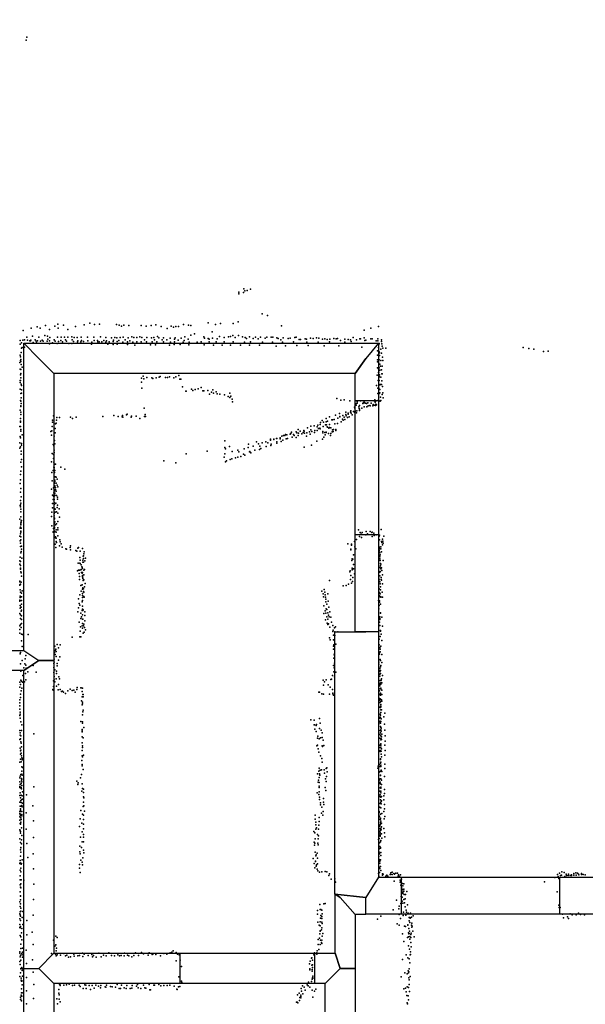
# Model space of a CAD drawing. Extents: x 6875 to 21635, y -14011 to 21863.
# Tile 7 of 16: x 14440 to 17812, y 159 to 6027. Entities that reach past the tile are written whole.
import ezdxf

# ---------------------------------------------------------------- set-up
doc = ezdxf.new("R2010")
doc.units = 0
for name, color, linetype in [('DOORS', 7, 'continuous'), ('P', 9, 'continuous'), ('ROOMS', 1, 'continuous'), ('WALLS', 3, 'continuous')]:
    doc.layers.add(name, color=color, linetype=linetype)

msp = doc.modelspace()

# ---------------------------------------------------------------- linework, layer by layer
at = {"layer": 'DOORS'}
for points in [[(16578.5, 3757.5), (16578.5, 2957.5), (16438.5, 2957.5), (16438.5, 3757.5), (16578.5, 3757.5)], [(16715.9, 916), (17658.3, 916), (17658.3, 696), (16715.9, 696), (16715.9, 916)], [(16196.5, 283.3), (15396.5, 283.3), (15396.5, 463.3), (16196.5, 463.3), (16196.5, 283.3)]]:
    msp.add_lwpolyline(points, dxfattribs=at)
at = {"layer": 'P'}
for p in [(14478, 5905), (14483, 5922), (15746, 4403), (15773, 4401), (15775, 4422), (15781, 4411), (15795, 4413), (15815, 4421), (15746, 4393), (15742, 4226), (15885, 4273), (15916, 4264), (14460, 4175), (14507, 4189), (14543, 4197), (14562, 4188), (14594, 4204), (14618, 4181), (14649, 4200), (14666, 4213), (14668, 4189), (14700, 4206), (14727, 4180), (14773, 4199), (14823, 4208), (14857, 4218), (14885, 4211), (14915, 4212), (15017, 4210), (15033, 4207), (15047, 4201), (15061, 4206), (15090, 4204), (15164, 4204), (15194, 4200), (15223, 4204), (15251, 4208), (15283, 4199), (15319, 4186), (15342, 4200), (15357, 4195), (15371, 4199), (15387, 4198), (15416, 4210), (15445, 4207), (15459, 4204), (15563, 4220), (15587, 4167), (15607, 4211), (15637, 4216), (15713, 4216), (16000, 4202), (16493, 4176), (16532, 4189), (16578, 4198), (14442, 4114), (14458, 4117), (14469, 4118), (14483, 4135), (14487, 4116), (14500, 4113), (14504, 4113), (14506, 4117), (14515, 4140), (14532, 4118), (14538, 4110), (14546, 4112), (14553, 4134), (14564, 4111), (14574, 4116), (14580, 4110), (14589, 4144), (14604, 4111), (14605, 4140), (14608, 4123), (14618, 4112), (14619, 4133), (14645, 4118), (14651, 4111), (14665, 4135), (14671, 4109), (14685, 4115), (14686, 4135), (14706, 4135), (14713, 4119), (14719, 4111), (14726, 4134), (14750, 4136), (14753, 4118), (14760, 4108), (14765, 4133), (14782, 4132), (14786, 4113), (14806, 4135), (14809, 4114), (14820, 4108), (14844, 4134), (14846, 4113), (14882, 4135), (14884, 4114), (14903, 4114), (14921, 4136), (14942, 4114), (14953, 4132), (14957, 4112), (14986, 4131), (14997, 4108), (14999, 4117), (15006, 4133), (15018, 4130), (15021, 4108), (15030, 4114), (15038, 4132), (15057, 4134), (15068, 4118), (15086, 4130), (15097, 4113), (15109, 4136), (15120, 4133), (15137, 4133), (15155, 4136), (15168, 4133), (15184, 4119), (15198, 4133), (15225, 4130), (15240, 4132), (15243, 4118), (15262, 4138), (15269, 4131), (15289, 4119), (15297, 4131), (15316, 4118), (15337, 4129), (15363, 4123), (15366, 4131), (15385, 4117), (15403, 4128), (15421, 4115), (15424, 4137), (15444, 4123), (15459, 4146), (15481, 4155), (15537, 4137), (15541, 4128), (15563, 4127), (15569, 4122), (15588, 4129), (15616, 4125), (15630, 4139), (15658, 4132), (15684, 4137), (15696, 4139), (15711, 4144), (15725, 4133), (15743, 4144), (15768, 4136), (15784, 4132), (15792, 4126), (15809, 4137), (15832, 4127), (15846, 4134), (15861, 4125), (15875, 4135), (15903, 4129), (15913, 4134), (15939, 4134), (15949, 4134), (15973, 4130), (15981, 4127), (15997, 4119), (16010, 4131), (16041, 4126), (16052, 4129), (16080, 4133), (16088, 4134), (16106, 4120), (16114, 4120), (16142, 4125), (16149, 4123), (16174, 4128), (16190, 4127), (16208, 4131), (16222, 4128), (16244, 4123), (16259, 4125), (16273, 4121), (16288, 4123), (16313, 4126), (16327, 4124), (16335, 4127), (16353, 4114), (16377, 4122), (16398, 4121), (16411, 4118), (16416, 4109), (16427, 4132), (16448, 4119), (16467, 4125), (16471, 4125), (16493, 4131), (16497, 4115), (16504, 4117), (16532, 4124), (16540, 4125), (16564, 4113), (16574, 4124), (16574, 4124), (16574, 4112), (16596, 4118), (16597, 4109), (14442, 4094), (14450, 4069), (14451, 4100), (14454, 4073), (14469, 4076), (14520, 4103), (14539, 4101), (14618, 4095), (14635, 4100), (14662, 4097), (14694, 4107), (14732, 4097), (14751, 4097), (14784, 4106), (14804, 4106), (14868, 4094), (14869, 4105), (14905, 4107), (14913, 4107), (14929, 4106), (14954, 4105), (14965, 4093), (14973, 4107), (14997, 4092), (15020, 4093), (15054, 4105), (15082, 4106), (15083, 4092), (15114, 4104), (15126, 4088), (15138, 4106), (15163, 4107), (15196, 4106), (15220, 4089), (15229, 4106), (15250, 4090), (15258, 4107), (15297, 4106), (15332, 4087), (15338, 4104), (15361, 4091), (15362, 4107), (15397, 4091), (15414, 4104), (15447, 4089), (15449, 4105), (15498, 4104), (15521, 4107), (15539, 4089), (15570, 4106), (15595, 4087), (15610, 4107), (15646, 4088), (15658, 4107), (15697, 4088), (15712, 4106), (15755, 4087), (15780, 4104), (15810, 4088), (15815, 4107), (15870, 4088), (15888, 4105), (15946, 4105), (15968, 4082), (16007, 4105), (16025, 4083), (16071, 4106), (16091, 4085), (16152, 4104), (16160, 4085), (16218, 4105), (16255, 4083), (16286, 4107), (16342, 4083), (16377, 4105), (16480, 4076), (16572, 4054), (16579, 4074), (16581, 4092), (16583, 4097), (16592, 4063), (16599, 4095), (16601, 4082), (16605, 4070), (16623, 4069), (17441, 4073), (17474, 4068), (17505, 4064), (17562, 4049), (17590, 4052), (14442, 4028), (14444, 4018), (14444, 3996), (14446, 4001), (14447, 3990), (14448, 4043), (16573, 4027), (16573, 4000), (16578, 4027), (16578, 4026), (16581, 4023), (16582, 4048), (16582, 3999), (16584, 4041), (16585, 4025), (16592, 3996), (16597, 4039), (16603, 4015), (16605, 3995), (14441, 3983), (14442, 3944), (14446, 3943), (14448, 3971), (14454, 3955), (16572, 3987), (16573, 3952), (16577, 3952), (16579, 3946), (16582, 3952), (16586, 3973), (16586, 3938), (16587, 3974), (16591, 3962), (16597, 3940), (16600, 3961), (14443, 3877), (14445, 3910), (14445, 3876), (14446, 3919), (14447, 3893), (15166, 3890), (15175, 3902), (15180, 3886), (15197, 3895), (15228, 3892), (15233, 3889), (15254, 3892), (15271, 3897), (15277, 3900), (15309, 3895), (15321, 3894), (15333, 3899), (15359, 3892), (15370, 3899), (15388, 3906), (15395, 3884), (15401, 3885), (16571, 3908), (16576, 3877), (16579, 3925), (16581, 3927), (16583, 3900), (16583, 3876), (16585, 3911), (16585, 3899), (16592, 3896), (16598, 3917), (16598, 3874), (16600, 3917), (14443, 3864), (14443, 3825), (14449, 3854), (14450, 3847), (14450, 3821), (15165, 3867), (15168, 3831), (15411, 3839), (15463, 3824), (15471, 3816), (15486, 3823), (15504, 3827), (15521, 3834), (15532, 3815), (15538, 3814), (15561, 3816), (15590, 3820), (16566, 3847), (16575, 3831), (16580, 3830), (16581, 3848), (16581, 3824), (16582, 3852), (16586, 3850), (16586, 3822), (16590, 3853), (16597, 3852), (16603, 3840), (14445, 3757), (14447, 3799), (14448, 3774), (14450, 3801), (15430, 3813), (15432, 3813), (15572, 3795), (15583, 3807), (15594, 3802), (15611, 3808), (15616, 3797), (15633, 3795), (15661, 3792), (15682, 3781), (15692, 3802), (15692, 3775), (15699, 3784), (15706, 3765), (16330, 3770), (16354, 3760), (16373, 3761), (16552, 3756), (16557, 3762), (16565, 3756), (16574, 3799), (16575, 3757), (16579, 3760), (16581, 3758), (16582, 3800), (16586, 3803), (16590, 3777), (16593, 3757), (16601, 3794), (16605, 3803), (16606, 3773), (14443, 3699), (14446, 3726), (14446, 3721), (14447, 3754), (14448, 3739), (15181, 3712), (15709, 3749), (16408, 3755), (16435, 3717), (16438, 3712), (16442, 3738), (16444, 3738), (16446, 3730), (16451, 3750), (16451, 3741), (16461, 3719), (16464, 3710), (16465, 3705), (16465, 3697), (16466, 3727), (16471, 3755), (16479, 3711), (16486, 3739), (16490, 3745), (16493, 3743), (16494, 3747), (16494, 3720), (16501, 3742), (16507, 3739), (16509, 3720), (16514, 3743), (16516, 3725), (16527, 3727), (16529, 3726), (16534, 3742), (16544, 3725), (16546, 3734), (16546, 3733), (16552, 3730), (16557, 3753), (16558, 3748), (16560, 3728), (16562, 3735), (16567, 3732), (16588, 3753), (14445, 3651), (14445, 3651), (14446, 3674), (14447, 3688), (14636, 3640), (14641, 3665), (14659, 3640), (14661, 3657), (14677, 3657), (14743, 3658), (14755, 3651), (14777, 3659), (14935, 3661), (15000, 3668), (15026, 3661), (15050, 3660), (15053, 3667), (15055, 3658), (15077, 3671), (15080, 3676), (15104, 3659), (15107, 3664), (15134, 3663), (15155, 3650), (15184, 3661), (15187, 3673), (15190, 3661), (16242, 3639), (16267, 3650), (16287, 3660), (16300, 3642), (16304, 3642), (16314, 3645), (16323, 3669), (16337, 3652), (16346, 3679), (16348, 3662), (16348, 3660), (16364, 3646), (16365, 3667), (16367, 3641), (16373, 3659), (16377, 3645), (16383, 3673), (16384, 3687), (16385, 3666), (16394, 3657), (16397, 3681), (16397, 3675), (16404, 3660), (16411, 3687), (16414, 3696), (16416, 3681), (16422, 3671), (16430, 3691), (16436, 3687), (16438, 3688), (16442, 3693), (16448, 3683), (16449, 3696), (14440, 3602), (14444, 3628), (14445, 3635), (14445, 3603), (14446, 3584), (14633, 3603), (14636, 3629), (14652, 3591), (14654, 3619), (14657, 3623), (16100, 3584), (16155, 3595), (16176, 3605), (16176, 3583), (16195, 3606), (16213, 3600), (16216, 3611), (16220, 3590), (16228, 3592), (16230, 3615), (16230, 3589), (16233, 3627), (16248, 3602), (16250, 3628), (16262, 3613), (16267, 3631), (16269, 3612), (16272, 3601), (16275, 3635), (16275, 3599), (16282, 3592), (16286, 3596), (16287, 3615), (16294, 3595), (16304, 3583), (16311, 3585), (16319, 3618), (16325, 3585), (16334, 3620), (16357, 3631), (14442, 3542), (14445, 3534), (14447, 3575), (14454, 3552), (14626, 3573), (14629, 3550), (14631, 3576), (14645, 3545), (14652, 3564), (15935, 3527), (15954, 3527), (15954, 3525), (15971, 3531), (15973, 3531), (15992, 3535), (15992, 3528), (16003, 3544), (16013, 3548), (16021, 3549), (16024, 3555), (16029, 3528), (16033, 3553), (16037, 3531), (16052, 3557), (16056, 3560), (16060, 3569), (16063, 3539), (16072, 3554), (16075, 3549), (16087, 3537), (16088, 3570), (16092, 3565), (16099, 3549), (16102, 3563), (16112, 3574), (16122, 3558), (16129, 3567), (16133, 3578), (16135, 3574), (16138, 3563), (16150, 3544), (16151, 3565), (16168, 3570), (16172, 3556), (16182, 3572), (16197, 3567), (16199, 3579), (16213, 3579), (16244, 3526), (16246, 3573), (16247, 3564), (16253, 3539), (16259, 3567), (16261, 3553), (16266, 3569), (16267, 3567), (16281, 3560), (16292, 3548), (16294, 3560), (16302, 3570), (16304, 3571), (16309, 3573), (16325, 3578), (14440, 3506), (14440, 3473), (14444, 3481), (14450, 3492), (14451, 3502), (14639, 3495), (14644, 3487), (14645, 3462), (14647, 3519), (14649, 3499), (15662, 3478), (15663, 3516), (15667, 3470), (15691, 3484), (15740, 3462), (15778, 3470), (15801, 3478), (15804, 3498), (15832, 3486), (15851, 3511), (15864, 3499), (15870, 3465), (15871, 3485), (15878, 3471), (15885, 3506), (15906, 3512), (15908, 3484), (15919, 3506), (15934, 3520), (15936, 3489), (15938, 3497), (15972, 3512), (15973, 3504), (15999, 3513), (16008, 3520), (16135, 3480), (16180, 3491), (16210, 3515), (14448, 3437), (14449, 3456), (14451, 3405), (14634, 3442), (14641, 3412), (14642, 3435), (14645, 3447), (15431, 3440), (15558, 3455), (15659, 3420), (15663, 3440), (15694, 3405), (15704, 3409), (15707, 3453), (15726, 3415), (15739, 3420), (15745, 3451), (15757, 3424), (15774, 3437), (15781, 3431), (15810, 3451), (15812, 3454), (15817, 3446), (15841, 3461), (14447, 3389), (14451, 3362), (14629, 3391), (14643, 3390), (14643, 3360), (14646, 3359), (14646, 3357), (14647, 3378), (14653, 3378), (14685, 3360), (14709, 3349), (15298, 3398), (15370, 3386), (15667, 3392), (15672, 3397), (14445, 3316), (14446, 3336), (14631, 3329), (14640, 3341), (14647, 3342), (14647, 3329), (14648, 3302), (14649, 3340), (14654, 3302), (14657, 3300), (14662, 3289), (14442, 3263), (14444, 3284), (14447, 3233), (14630, 3229), (14633, 3279), (14641, 3237), (14645, 3284), (14645, 3244), (14648, 3264), (14649, 3274), (14650, 3282), (14650, 3248), (14653, 3239), (14656, 3265), (14662, 3253), (14666, 3242), (14444, 3212), (14448, 3183), (14635, 3193), (14642, 3187), (14643, 3208), (14647, 3220), (14647, 3190), (14650, 3206), (14650, 3194), (14653, 3227), (14656, 3217), (14658, 3192), (14664, 3182), (14664, 3169), (14442, 3132), (14444, 3161), (14444, 3136), (14444, 3124), (14446, 3146), (14635, 3117), (14636, 3144), (14639, 3168), (14646, 3168), (14646, 3149), (14648, 3139), (14649, 3112), (14651, 3110), (14655, 3145), (14662, 3119), (14665, 3133), (14674, 3111), (14446, 3109), (14446, 3093), (14447, 3064), (14447, 3064), (14629, 3067), (14632, 3091), (14645, 3083), (14646, 3071), (14647, 3056), (14647, 3053), (14651, 3092), (14659, 3094), (14667, 3086), (14677, 3063), (14440, 3051), (14443, 2996), (14444, 3002), (14446, 3029), (14446, 3021), (14446, 3017), (14448, 3041), (14448, 3033), (14448, 2996), (14451, 3043), (14632, 3011), (14642, 2994), (14645, 3032), (14646, 3014), (14647, 2996), (14648, 3027), (14648, 3002), (14649, 3035), (14653, 3017), (14659, 3023), (14666, 3037), (14667, 2998), (14440, 2948), (14444, 2947), (14445, 2962), (14446, 2972), (14447, 2979), (14447, 2944), (14640, 2974), (14640, 2973), (14646, 2955), (14647, 2978), (14647, 2974), (14649, 2977), (14653, 2944), (14654, 2939), (14656, 2986), (14656, 2973), (14657, 2937), (14666, 2986), (14667, 2951), (16460, 2987), (16465, 2947), (16469, 2971), (16475, 2960), (16477, 2941), (16477, 2940), (16481, 2971), (16504, 2956), (16505, 2977), (16513, 2963), (16529, 2977), (16539, 2970), (16540, 2973), (16540, 2946), (16551, 2967), (16553, 2953), (16564, 2956), (16583, 2948), (16584, 2954), (16585, 2955), (16595, 2988), (16611, 2949), (14442, 2922), (14445, 2907), (14445, 2888), (14446, 2928), (14447, 2928), (14450, 2890), (14652, 2901), (14655, 2882), (14656, 2918), (14658, 2912), (14677, 2892), (14679, 2927), (14681, 2915), (14686, 2903), (14692, 2883), (14740, 2882), (14742, 2891), (14786, 2878), (14790, 2882), (14814, 2876), (16395, 2904), (16417, 2901), (16417, 2896), (16435, 2918), (16437, 2885), (16447, 2929), (16584, 2883), (16585, 2927), (16593, 2885), (16597, 2917), (16599, 2912), (16602, 2931), (16603, 2897), (16604, 2920), (16607, 2907), (14443, 2824), (14447, 2850), (14449, 2858), (14451, 2871), (14452, 2818), (14714, 2873), (14718, 2871), (14742, 2868), (14774, 2863), (14781, 2860), (14798, 2822), (14801, 2860), (14818, 2830), (14819, 2832), (14822, 2844), (14823, 2855), (14831, 2817), (16414, 2871), (16414, 2867), (16429, 2837), (16444, 2874), (16581, 2833), (16582, 2864), (16584, 2854), (16586, 2849), (16586, 2836), (16586, 2826), (16587, 2873), (16589, 2838), (16593, 2873), (16597, 2855), (14440, 2782), (14441, 2801), (14444, 2797), (14445, 2775), (14445, 2759), (14788, 2788), (14799, 2787), (14800, 2785), (14801, 2805), (14807, 2778), (14810, 2767), (14811, 2764), (14815, 2805), (14815, 2793), (14819, 2815), (14819, 2794), (14828, 2802), (16419, 2803), (16421, 2813), (16422, 2758), (16425, 2811), (16430, 2780), (16586, 2814), (16586, 2762), (16588, 2803), (16590, 2785), (16591, 2772), (16593, 2782), (16597, 2761), (16606, 2804), (14445, 2753), (14446, 2737), (14449, 2731), (14451, 2710), (14451, 2710), (14785, 2742), (14791, 2747), (14794, 2727), (14796, 2709), (14797, 2747), (14805, 2749), (14807, 2750), (14809, 2733), (14812, 2729), (14813, 2714), (14813, 2712), (14813, 2707), (14814, 2756), (14814, 2732), (14822, 2747), (14822, 2719), (14826, 2750), (16407, 2737), (16409, 2742), (16414, 2715), (16421, 2749), (16426, 2703), (16429, 2755), (16435, 2724), (16585, 2712), (16586, 2735), (16587, 2712), (16589, 2739), (16592, 2755), (16594, 2702), (16599, 2745), (16602, 2719), (14440, 2681), (14440, 2657), (14441, 2676), (14441, 2659), (14444, 2662), (14448, 2675), (14797, 2690), (14804, 2655), (14812, 2658), (14815, 2696), (14816, 2699), (14818, 2684), (14821, 2688), (14825, 2646), (14829, 2666), (16286, 2684), (16368, 2652), (16386, 2654), (16400, 2663), (16412, 2690), (16417, 2668), (16424, 2678), (16581, 2699), (16583, 2689), (16586, 2676), (16588, 2665), (16588, 2665), (16590, 2647), (16594, 2690), (16596, 2687), (16602, 2665), (14442, 2591), (14443, 2630), (14443, 2583), (14444, 2615), (14450, 2588), (14451, 2609), (14454, 2623), (14799, 2599), (14807, 2622), (14813, 2633), (14813, 2608), (14814, 2596), (14814, 2583), (14816, 2640), (14819, 2636), (14819, 2619), (14821, 2616), (14822, 2589), (14823, 2586), (16240, 2621), (16248, 2605), (16251, 2587), (16254, 2631), (16258, 2616), (16261, 2600), (16263, 2585), (16277, 2606), (16582, 2635), (16582, 2592), (16582, 2587), (16585, 2614), (16585, 2593), (16589, 2606), (16590, 2630), (16592, 2587), (16593, 2586), (16600, 2616), (16602, 2585), (14441, 2568), (14441, 2562), (14443, 2535), (14446, 2526), (14448, 2526), (14450, 2565), (14450, 2544), (14791, 2575), (14795, 2547), (14798, 2538), (14812, 2557), (14814, 2566), (14814, 2532), (16252, 2534), (16264, 2573), (16264, 2557), (16271, 2543), (16278, 2562), (16282, 2525), (16579, 2566), (16583, 2536), (16584, 2563), (16585, 2555), (16590, 2544), (14441, 2489), (14442, 2519), (14444, 2481), (14449, 2501), (14450, 2507), (14451, 2474), (14786, 2497), (14791, 2521), (14804, 2490), (14809, 2469), (14811, 2505), (14813, 2514), (14814, 2480), (14816, 2505), (14818, 2509), (14827, 2477), (14828, 2498), (16253, 2488), (16261, 2503), (16265, 2490), (16267, 2516), (16270, 2512), (16270, 2469), (16277, 2492), (16281, 2479), (16285, 2469), (16289, 2498), (16294, 2467), (16581, 2516), (16587, 2468), (16590, 2492), (16590, 2490), (16599, 2466), (14441, 2414), (14444, 2459), (14444, 2422), (14450, 2453), (14450, 2429), (14794, 2437), (14803, 2408), (14805, 2458), (14812, 2414), (14814, 2454), (14814, 2429), (14814, 2428), (14815, 2454), (14819, 2415), (14821, 2424), (14828, 2444), (16262, 2451), (16272, 2431), (16276, 2423), (16277, 2454), (16280, 2426), (16288, 2407), (16298, 2436), (16307, 2417), (16323, 2408), (16583, 2462), (16585, 2436), (16587, 2458), (16587, 2453), (16587, 2417), (16602, 2412), (14440, 2371), (14441, 2392), (14449, 2404), (14450, 2365), (14457, 2363), (14491, 2363), (14799, 2349), (14801, 2383), (14804, 2348), (14814, 2401), (14817, 2370), (14823, 2377), (14825, 2404), (14831, 2390), (16306, 2380), (16309, 2388), (16311, 2359), (16316, 2403), (16318, 2379), (16318, 2356), (16337, 2378), (16581, 2388), (16588, 2351), (16591, 2387), (16591, 2382), (16595, 2365), (14450, 2326), (14454, 2291), (14650, 2293), (14663, 2304), (14681, 2301), (14753, 2347), (16287, 2343), (16291, 2332), (16310, 2332), (16310, 2294), (16312, 2301), (16314, 2293), (16316, 2327), (16325, 2305), (16582, 2335), (16582, 2301), (16593, 2293), (16598, 2328), (14442, 2248), (14445, 2256), (14477, 2238), (14647, 2255), (14649, 2243), (14651, 2268), (14651, 2244), (14655, 2275), (14656, 2261), (14656, 2231), (14671, 2284), (14678, 2230), (16310, 2275), (16315, 2241), (16316, 2248), (16584, 2255), (16585, 2245), (16587, 2285), (16589, 2276), (16589, 2260), (16598, 2243), (14445, 2188), (14454, 2207), (14470, 2188), (14472, 2217), (14477, 2181), (14520, 2179), (14644, 2190), (14645, 2216), (14645, 2199), (14662, 2176), (14663, 2191), (14670, 2209), (16311, 2179), (16313, 2221), (16317, 2193), (16580, 2199), (16581, 2187), (16589, 2213), (16590, 2171), (16591, 2208), (16592, 2178), (16599, 2197), (14446, 2144), (14459, 2119), (14464, 2164), (14474, 2130), (14478, 2162), (14489, 2141), (14537, 2138), (14643, 2167), (14644, 2136), (14649, 2152), (14658, 2145), (14659, 2130), (16305, 2118), (16312, 2140), (16315, 2165), (16325, 2138), (16582, 2162), (16582, 2149), (16586, 2161), (16587, 2142), (16587, 2126), (16587, 2114), (16590, 2148), (16590, 2131), (16603, 2118), (14440, 2078), (14445, 2065), (14446, 2091), (14450, 2085), (14457, 2079), (14469, 2081), (14477, 2093), (14642, 2087), (14645, 2112), (14646, 2092), (14650, 2080), (14656, 2098), (14658, 2054), (14671, 2065), (14672, 2110), (14676, 2098), (16248, 2091), (16250, 2061), (16257, 2080), (16267, 2092), (16278, 2063), (16294, 2095), (16299, 2097), (16316, 2111), (16580, 2086), (16585, 2065), (16587, 2056), (16589, 2089), (16589, 2073), (16593, 2066), (16594, 2090), (16595, 2077), (16596, 2099), (16599, 2075), (14441, 2050), (14445, 2007), (14448, 2028), (14452, 2043), (14638, 2035), (14640, 2031), (14642, 2053), (14668, 2034), (14680, 2036), (14688, 2024), (14695, 2026), (14700, 2019), (14713, 2012), (14726, 2027), (14740, 2038), (14752, 2029), (14762, 2031), (14770, 2020), (14781, 2035), (14782, 2047), (14805, 2046), (14807, 2045), (14811, 2024), (14813, 2044), (14815, 2006), (14817, 2005), (16222, 2020), (16227, 2020), (16240, 2010), (16250, 2008), (16286, 2008), (16290, 2050), (16305, 2036), (16306, 2014), (16306, 2010), (16311, 2001), (16585, 2027), (16585, 2005), (16588, 2039), (16590, 2013), (16591, 2011), (16591, 2001), (16593, 2044), (16593, 2040), (16598, 2005), (16599, 2031), (14440, 1973), (14440, 1938), (14441, 1956), (14444, 1987), (14809, 1967), (14811, 1944), (14812, 1991), (14813, 1950), (14814, 1960), (14817, 1992), (16584, 1982), (16586, 1971), (16587, 1958), (16588, 1980), (16590, 1977), (16590, 1961), (16593, 1946), (16596, 1974), (16599, 1966), (14441, 1917), (14441, 1881), (14443, 1901), (14443, 1889), (14814, 1885), (14816, 1903), (14818, 1911), (16584, 1929), (16589, 1888), (16591, 1928), (16591, 1883), (16592, 1913), (16593, 1936), (16593, 1932), (16593, 1899), (16597, 1913), (16616, 1894), (14443, 1865), (14446, 1843), (14453, 1824), (14805, 1845), (14813, 1835), (14814, 1843), (16175, 1855), (16195, 1853), (16195, 1824), (16198, 1824), (16206, 1820), (16209, 1826), (16227, 1862), (16230, 1835), (16581, 1830), (16584, 1864), (16588, 1847), (16589, 1870), (16589, 1840), (16591, 1867), (16591, 1834), (16593, 1844), (16594, 1861), (16611, 1873), (16615, 1828), (14440, 1791), (14443, 1776), (14443, 1763), (14451, 1790), (14523, 1770), (14811, 1788), (14811, 1782), (14812, 1796), (14822, 1809), (16199, 1798), (16206, 1784), (16227, 1803), (16236, 1792), (16242, 1777), (16586, 1766), (16589, 1791), (16590, 1815), (16591, 1776), (16592, 1808), (16593, 1795), (16594, 1804), (16594, 1786), (16598, 1769), (16617, 1793), (14440, 1738), (14445, 1742), (14446, 1760), (14446, 1724), (14449, 1715), (14811, 1754), (14812, 1718), (14818, 1748), (16214, 1704), (16215, 1745), (16216, 1758), (16225, 1742), (16232, 1747), (16243, 1749), (16248, 1733), (16253, 1702), (16580, 1747), (16586, 1745), (16587, 1704), (16592, 1760), (16592, 1735), (16592, 1712), (16592, 1703), (16594, 1742), (16596, 1754), (16597, 1737), (16616, 1704), (16619, 1759), (16619, 1727), (14443, 1686), (14444, 1670), (14444, 1649), (14447, 1673), (14448, 1655), (14450, 1693), (14811, 1672), (14814, 1699), (14814, 1690), (14819, 1644), (16210, 1700), (16219, 1681), (16222, 1662), (16243, 1699), (16244, 1695), (16587, 1690), (16588, 1671), (16589, 1665), (16590, 1690), (16592, 1692), (16595, 1667), (16595, 1649), (16596, 1682), (16617, 1644), (16618, 1672), (14441, 1602), (14445, 1620), (14449, 1605), (14450, 1639), (14452, 1627), (14455, 1616), (14456, 1623), (14810, 1612), (14812, 1640), (14812, 1588), (14813, 1634), (16233, 1640), (16240, 1624), (16242, 1603), (16582, 1589), (16590, 1621), (16590, 1618), (16591, 1597), (16592, 1603), (16593, 1585), (16596, 1633), (16616, 1591), (14447, 1528), (14452, 1575), (14452, 1549), (14453, 1530), (14457, 1571), (14809, 1528), (14812, 1580), (14817, 1559), (16215, 1533), (16223, 1549), (16224, 1567), (16227, 1533), (16231, 1554), (16238, 1556), (16254, 1556), (16256, 1537), (16266, 1565), (16270, 1569), (16273, 1544), (16575, 1567), (16576, 1579), (16582, 1542), (16587, 1576), (16589, 1546), (16592, 1576), (16594, 1555), (16598, 1546), (16616, 1564), (14440, 1509), (14440, 1484), (14442, 1519), (14442, 1469), (14449, 1475), (14450, 1505), (14451, 1494), (14452, 1500), (14453, 1484), (14454, 1525), (14781, 1488), (14787, 1469), (14788, 1478), (14802, 1508), (14811, 1472), (16218, 1482), (16221, 1495), (16224, 1510), (16224, 1481), (16228, 1524), (16263, 1502), (16266, 1486), (16268, 1516), (16583, 1495), (16585, 1474), (16588, 1482), (16589, 1503), (16590, 1524), (16591, 1523), (16591, 1472), (16593, 1502), (16597, 1494), (16597, 1469), (16614, 1517), (14440, 1458), (14440, 1451), (14442, 1420), (14449, 1451), (14449, 1445), (14451, 1443), (14453, 1464), (14456, 1426), (14523, 1455), (14810, 1430), (14814, 1445), (14819, 1442), (14819, 1421), (16213, 1420), (16222, 1409), (16224, 1459), (16224, 1451), (16225, 1426), (16261, 1451), (16264, 1434), (16587, 1430), (16588, 1450), (16592, 1454), (16592, 1447), (16592, 1430), (16593, 1420), (16615, 1440), (16615, 1416), (14440, 1363), (14441, 1403), (14443, 1363), (14444, 1389), (14446, 1373), (14448, 1362), (14449, 1405), (14453, 1379), (14455, 1402), (14456, 1381), (14456, 1358), (14481, 1408), (14819, 1396), (14820, 1364), (14822, 1390), (16226, 1393), (16226, 1379), (16232, 1360), (16250, 1386), (16251, 1364), (16586, 1397), (16588, 1408), (16588, 1408), (16588, 1356), (16591, 1377), (16591, 1359), (16593, 1393), (16595, 1367), (16595, 1353), (16596, 1397), (16597, 1371), (16610, 1378), (16611, 1402), (14440, 1296), (14441, 1309), (14442, 1340), (14442, 1292), (14443, 1309), (14444, 1324), (14445, 1316), (14447, 1340), (14452, 1344), (14452, 1308), (14453, 1291), (14455, 1336), (14478, 1301), (14517, 1341), (14805, 1315), (14813, 1293), (14818, 1337), (14822, 1342), (14825, 1310), (16232, 1348), (16239, 1299), (16241, 1334), (16248, 1308), (16253, 1349), (16583, 1308), (16583, 1303), (16587, 1334), (16590, 1293), (16592, 1330), (16599, 1297), (16611, 1309), (16614, 1349), (16615, 1324), (14441, 1276), (14441, 1256), (14442, 1237), (14443, 1288), (14444, 1238), (14445, 1233), (14446, 1271), (14446, 1244), (14447, 1285), (14449, 1260), (14453, 1282), (14522, 1252), (14800, 1264), (14810, 1238), (14819, 1287), (14820, 1260), (14820, 1233), (16202, 1286), (16202, 1263), (16204, 1245), (16224, 1249), (16225, 1273), (16246, 1286), (16583, 1277), (16585, 1281), (16589, 1260), (16591, 1269), (16591, 1265), (16591, 1240), (16592, 1234), (16593, 1250), (16594, 1237), (16596, 1238), (16612, 1264), (16616, 1279), (14440, 1198), (14442, 1193), (14444, 1178), (14445, 1188), (14451, 1210), (14478, 1203), (14797, 1219), (14812, 1186), (14820, 1204), (16193, 1188), (16200, 1181), (16204, 1202), (16205, 1228), (16209, 1211), (16221, 1203), (16223, 1226), (16584, 1206), (16585, 1220), (16585, 1188), (16588, 1175), (16589, 1229), (16589, 1185), (16590, 1197), (16592, 1204), (16595, 1215), (16595, 1199), (16596, 1175), (16597, 1216), (16610, 1207), (16614, 1181), (14441, 1146), (14444, 1123), (14450, 1140), (14450, 1115), (14453, 1165), (14483, 1117), (14521, 1154), (14802, 1155), (14812, 1128), (14819, 1156), (14820, 1172), (14820, 1127), (16195, 1126), (16200, 1119), (16202, 1146), (16215, 1172), (16217, 1120), (16219, 1145), (16221, 1164), (16578, 1141), (16580, 1164), (16582, 1148), (16585, 1121), (16588, 1167), (16589, 1161), (16590, 1127), (16592, 1135), (16599, 1150), (16616, 1158), (14444, 1079), (14447, 1094), (14447, 1091), (14447, 1066), (14798, 1068), (14799, 1101), (14809, 1093), (14820, 1078), (14821, 1062), (16197, 1108), (16202, 1065), (16212, 1060), (16219, 1109), (16583, 1086), (16583, 1066), (16587, 1099), (16591, 1094), (16591, 1089), (16592, 1064), (14441, 998), (14442, 1017), (14443, 1003), (14444, 1042), (14450, 999), (14455, 1020), (14488, 1034), (14520, 1056), (14800, 1055), (14805, 1018), (14811, 1007), (14815, 1032), (16189, 1028), (16195, 999), (16203, 1012), (16203, 1010), (16204, 1044), (16206, 1050), (16214, 1031), (16581, 1039), (16581, 1001), (16582, 1022), (16585, 1055), (16586, 1012), (16587, 1001), (16591, 1021), (16592, 1046), (14442, 958), (14447, 971), (14447, 948), (14448, 995), (14522, 967), (14796, 993), (14796, 971), (14800, 944), (14813, 991), (16199, 972), (16207, 983), (16208, 990), (16213, 965), (16214, 997), (16216, 955), (16227, 946), (16241, 948), (16260, 950), (16270, 949), (16583, 974), (16584, 945), (16586, 968), (16591, 980), (16592, 956), (16653, 943), (16660, 947), (16681, 940), (16692, 940), (17657, 941), (17672, 948), (17686, 944), (17754, 943), (17765, 940), (17789, 939), (14442, 924), (14442, 901), (14449, 901), (14464, 898), (16282, 926), (16286, 936), (16297, 905), (16318, 907), (16319, 893), (16323, 887), (16579, 938), (16580, 923), (16602, 936), (16603, 928), (16607, 934), (16623, 923), (16628, 928), (16629, 916), (16634, 922), (16649, 932), (16650, 933), (16660, 932), (16669, 938), (16671, 892), (16674, 934), (16695, 922), (16698, 931), (16698, 928), (16704, 921), (16707, 898), (16707, 887), (16709, 930), (16712, 891), (16716, 905), (17568, 888), (17629, 915), (17646, 933), (17649, 921), (17654, 908), (17657, 915), (17664, 927), (17669, 929), (17690, 921), (17698, 934), (17700, 927), (17710, 927), (17712, 934), (17722, 927), (17730, 931), (17730, 926), (17743, 938), (17744, 929), (17757, 928), (17771, 934), (17772, 931), (17789, 932), (17798, 932), (17811, 930), (14443, 871), (14443, 830), (14444, 857), (14446, 853), (14447, 877), (14523, 876), (16711, 870), (16717, 851), (16717, 828), (16722, 880), (16722, 841), (16724, 866), (16725, 830), (16729, 834), (16730, 878), (16730, 846), (16747, 832), (17643, 829), (14441, 769), (14444, 782), (14445, 806), (14445, 803), (14522, 784), (16686, 779), (16714, 801), (16720, 797), (16720, 774), (16723, 819), (16730, 784), (16731, 813), (16733, 763), (16738, 787), (16740, 814), (14442, 741), (14442, 710), (14444, 758), (14446, 733), (14446, 715), (14459, 713), (16215, 718), (16228, 753), (16230, 724), (16235, 724), (16241, 720), (16253, 758), (16261, 760), (16666, 723), (16700, 728), (16701, 744), (16711, 760), (16724, 762), (16727, 709), (16738, 739), (16743, 720), (16745, 708), (16751, 751), (17653, 750), (17656, 736), (17662, 736), (14440, 698), (14441, 668), (14442, 693), (14445, 684), (14445, 659), (14455, 676), (14482, 659), (14519, 691), (16214, 697), (16216, 649), (16230, 651), (16232, 672), (16234, 689), (16240, 683), (16240, 671), (16240, 649), (16243, 699), (16573, 666), (16592, 684), (16702, 695), (16710, 671), (16726, 688), (16742, 690), (16752, 698), (16755, 702), (16761, 677), (16762, 656), (16763, 677), (16765, 646), (16768, 672), (16769, 703), (16769, 674), (16776, 678), (16785, 686), (17676, 697), (17681, 675), (17706, 680), (17711, 670), (17721, 698), (17733, 692), (17757, 692), (17770, 703), (17783, 695), (17807, 692), (14441, 635), (14441, 616), (14443, 614), (14443, 614), (14444, 622), (14453, 611), (14459, 635), (14513, 590), (16225, 631), (16230, 595), (16231, 626), (16231, 597), (16239, 603), (16240, 615), (16243, 640), (16690, 638), (16702, 630), (16734, 625), (16740, 622), (16754, 632), (16754, 631), (16760, 610), (16763, 594), (16776, 631), (16777, 643), (16777, 618), (16779, 624), (16783, 594), (14443, 569), (14446, 562), (14451, 586), (14452, 544), (14483, 574), (14641, 542), (14655, 566), (14663, 558), (16218, 546), (16227, 553), (16228, 580), (16233, 541), (16241, 541), (16243, 566), (16247, 581), (16721, 579), (16729, 533), (16752, 558), (16757, 586), (16758, 562), (16760, 579), (16762, 582), (16766, 564), (16766, 548), (16771, 576), (16771, 557), (16774, 584), (16792, 561), (14441, 471), (14447, 518), (14447, 491), (14457, 493), (14478, 481), (14519, 516), (14650, 506), (14655, 513), (14657, 477), (14658, 493), (15346, 470), (15355, 477), (16212, 478), (16218, 516), (16223, 485), (16231, 516), (16238, 528), (16241, 522), (16758, 507), (16764, 487), (16770, 471), (16771, 528), (16773, 502), (14440, 463), (14441, 415), (14443, 442), (14445, 452), (14447, 423), (14453, 461), (14455, 453), (14456, 469), (14456, 441), (14515, 424), (14630, 462), (14654, 457), (14657, 448), (14662, 454), (14683, 452), (14703, 462), (14713, 448), (14720, 451), (14731, 440), (14742, 442), (14763, 458), (14764, 446), (14786, 448), (14796, 449), (14814, 463), (14815, 444), (14823, 458), (14847, 450), (14870, 455), (14874, 442), (14880, 449), (14895, 441), (14912, 464), (14925, 443), (14939, 451), (14956, 448), (14971, 465), (14986, 449), (15005, 447), (15025, 454), (15034, 447), (15044, 450), (15063, 448), (15064, 463), (15083, 452), (15090, 447), (15109, 442), (15120, 449), (15129, 465), (15148, 450), (15165, 467), (15178, 459), (15205, 451), (15212, 466), (15229, 456), (15233, 458), (15252, 455), (15279, 448), (15298, 461), (15317, 457), (15336, 465), (15372, 467), (15373, 418), (15381, 457), (15390, 454), (15397, 422), (16172, 416), (16179, 435), (16181, 436), (16186, 422), (16193, 453), (16198, 466), (16210, 465), (16210, 457), (16722, 426), (16743, 454), (16754, 436), (16762, 430), (16768, 454), (16769, 456), (14443, 396), (14446, 373), (14446, 370), (14453, 379), (14455, 360), (14457, 371), (14480, 402), (15405, 385), (16167, 400), (16169, 371), (16169, 365), (16181, 392), (16183, 366), (16183, 357), (16185, 394), (16186, 379), (16755, 359), (16760, 353), (16761, 371), (16765, 406), (14440, 324), (14441, 325), (14445, 347), (14448, 302), (14449, 314), (14450, 298), (14457, 327), (14460, 300), (14480, 319), (14519, 350), (15388, 322), (15405, 297), (16179, 296), (16184, 309), (16185, 317), (16187, 327), (16195, 314), (16714, 323), (16735, 347), (16750, 340), (16757, 346), (16759, 317), (16761, 304), (16767, 325), (14451, 251), (14454, 276), (14480, 239), (14523, 278), (14672, 247), (14676, 279), (14680, 282), (14680, 272), (14702, 274), (14718, 275), (14735, 280), (14755, 272), (14766, 273), (14795, 273), (14801, 265), (14818, 253), (14828, 275), (14833, 274), (14836, 254), (14853, 272), (14861, 248), (14872, 271), (14884, 255), (14893, 274), (14909, 267), (14921, 257), (14924, 272), (14950, 263), (14954, 262), (14958, 273), (14981, 265), (14991, 264), (15011, 261), (15021, 278), (15033, 254), (15041, 254), (15047, 273), (15063, 257), (15075, 253), (15079, 271), (15098, 253), (15109, 255), (15111, 271), (15136, 267), (15141, 278), (15145, 258), (15161, 253), (15177, 274), (15185, 257), (15192, 255), (15212, 277), (15215, 246), (15219, 245), (15239, 273), (15243, 273), (15269, 277), (15281, 269), (15299, 272), (15319, 272), (15334, 273), (15361, 268), (15377, 250), (15378, 247), (15387, 263), (15395, 265), (15407, 289), (16118, 253), (16120, 238), (16125, 269), (16136, 261), (16141, 243), (16153, 275), (16159, 269), (16161, 292), (16169, 262), (16184, 244), (16197, 237), (16204, 250), (16730, 252), (16740, 255), (16749, 264), (16757, 259), (16762, 278), (16763, 235), (14444, 201), (14445, 188), (14446, 189), (14449, 214), (14450, 227), (14450, 180), (14453, 208), (14454, 228), (14522, 193), (14661, 192), (14673, 225), (14674, 189), (14675, 216), (16095, 216), (16105, 225), (16107, 181), (16109, 199), (16115, 197), (16116, 214), (16116, 206), (16127, 222), (16188, 202), (16744, 234), (16747, 211), (16756, 210), (16757, 185), (14481, 162), (14664, 161), (14680, 174), (16089, 171), (16094, 171), (16098, 168), (16750, 168), (16751, 162)]:
    msp.add_point(p, dxfattribs=at)
at = {"layer": 'ROOMS'}
for points in [[(19443.5, 6895), (16557.6, 6895), (16501.6, 6844.1), (16501.6, 6741.8), (16134, 6741.8), (13383.4, 7391.2), (12156.5, 7036.5), (12156.5, 2267.9), (14463.9, 2267.9), (14463.9, 4098.1), (16578.5, 4098.1), (16578.5, 2379.7), (16577.7, 2379.7), (16577.7, 916), (18053, 916), (18053, 2406.3), (18053, 4121.5), (20523, 4121.5), (21001.2, 4121.5), (21001.2, 5585.8), (20605.2, 5585.8), (20605.2, 6895), (19443.5, 6895)], [(16317.7, 815), (16317.7, 2379.7), (16438.5, 2379.7), (16438.5, 3918.1), (14643.9, 3918.1), (14643.9, 2207.9), (14643.9, 463.3), (16320.4, 463.3), (16320.4, 815), (16317.7, 815)], [(20523, -1898.5), (16350.4, -1898.5), (16350.4, -1897.1), (14463.9, -1897.1), (14463.9, 373.3), (14463.9, 2147.9), (12096.5, 2147.9), (7502.3, 2147.9), (7502.3, -1355), (7755, -1354.3), (7755, -2214.1), (7502.3, -2214.1), (7502.3, -5652.4)], [(18143, 696), (16503.5, 696), (16503.5, 695), (16440.4, 695), (16440.4, 373.3), (16440.4, -1598.5)], [(14643.9, -1717.1), (16260.4, -1717.1), (16260.4, 283.3), (14643.9, 283.3), (14643.9, -1717.1)]]:
    msp.add_lwpolyline(points, dxfattribs=at)
at = {"layer": 'WALLS'}
for points in [[(14463.9, 4098.1), (16578.5, 4098.1), (16503.5, 4008.1), (16438.5, 3918.1), (14643.9, 3918.1), (14553.9, 4008.1)], [(14463.9, 2267.9), (14463.9, 4098.1), (14553.9, 4008.1), (14643.9, 3918.1), (14643.9, 2207.9), (14553.9, 2207.9)], [(16578.5, 4098.1), (16578.5, 2379.7), (16503.5, 2379.7), (16438.5, 2379.7), (16438.5, 3918.1), (16503.5, 4008.1)], [(16577.7, 2379.7), (16577.7, 916), (16503.5, 795), (16317.7, 815), (16317.7, 2379.7), (16503.5, 2379.7)], [(12156.5, 2267.9), (14463.9, 2267.9), (14553.9, 2207.9), (14463.9, 2147.9), (12096.5, 2147.9), (12096.5, 2207.9)], [(14463.9, 373.3), (14463.9, 2147.9), (14553.9, 2207.9), (14643.9, 2207.9), (14643.9, 463.3), (14553.9, 373.3)], [(16577.7, 916), (18053, 916), (18143, 795), (18143, 696), (16503.5, 696), (16503.5, 795)], [(16503.5, 695), (16440.4, 695), (16350.4, 795), (16320.4, 815), (16317.7, 815), (16503.5, 795)], [(16440.4, 695), (16440.4, 373.3), (16350.4, 373.3), (16320.4, 463.3), (16320.4, 815), (16350.4, 795)], [(16260.4, 283.3), (14643.9, 283.3), (14553.9, 373.3), (14643.9, 463.3), (16320.4, 463.3), (16350.4, 373.3)], [(14463.9, -1897.1), (14463.9, 373.3), (14553.9, 373.3), (14643.9, 283.3), (14643.9, -1717.1), (14553.9, -1807.1)], [(16260.4, -1717.1), (16260.4, 283.3), (16350.4, 373.3), (16440.4, 373.3), (16440.4, -1598.5), (16350.4, -1807.1)]]:
    msp.add_lwpolyline(points, dxfattribs=at)

doc.saveas('drawing.dxf')
